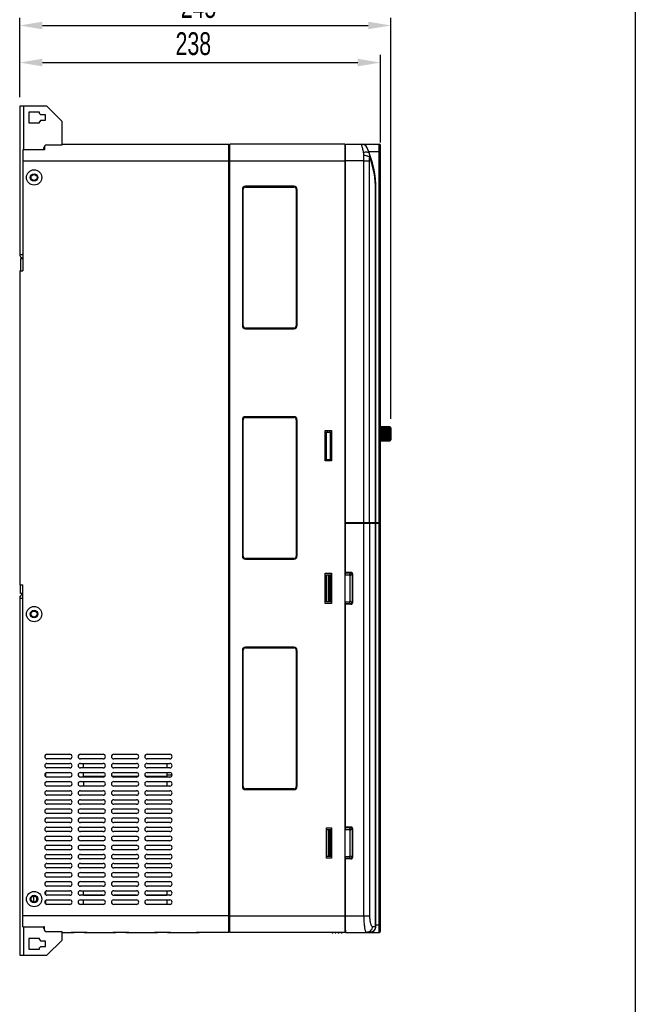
# Model space of a CAD drawing. Header units: millimetres. Extents: x 802 to 9345, y -804 to 1180.
# Tile 167 of 189: x 7103 to 7509, y -392 to 258. Entities that reach past the tile are written whole.
import ezdxf

# ---------------------------------------------------------------- set-up
doc = ezdxf.new("R2010")
doc.units = ezdxf.units.MM
doc.header["$LTSCALE"] = 30.734
doc.header["$PDMODE"] = 3
doc.header["$PDSIZE"] = 0.3
doc.layers.get('0').update_dxf_attribs({"linetype": 'CONTINUOUS'})
doc.layers.get('Defpoints').update_dxf_attribs({"linetype": 'CONTINUOUS'})
doc.layers.add('dimension', color=3, linetype='CONTINUOUS')
doc.styles.get("Standard").update_dxf_attribs({"font": 'txt', "width": 0.7})
doc.dimstyles.get("Standard").update_dxf_attribs({"dimtxt": 10, "dimasz": 10, "dimexe": 10, "dimexo": 3, "dimgap": 3, "dimtad": 1, "dimdec": 1, "dimdsep": 46, "dimtxsty": 'Standard', "dimcen": 10, "dimclrd": 2, "dimclre": 2, "dimclrt": 2, "dimadec": 0, "dimazin": 0, "dimtp": 0.01, "dimtm": 0.01, "dimtfac": 1, "dimtofl": 0, "dimtmove": 0, "dimatfit": 3, "dimfxl": 1, "dimtolj": 1, "dimarcsym": 0})

# ---------------------------------------------------------------- blocks, each defined once
blk = doc.blocks.new('*D6424')
at = {"layer": 'Defpoints', "color": 0, "transparency": 16777216}
for p in [(7341.37, 229.37), (7103.37, 201.55), (7341.37, 171.55)]:
    blk.add_point(p, dxfattribs=at)
at = {"layer": 'dimension', "lineweight": -2, "transparency": 16777216}
for p, q in [((7103.37, 206.55), (7103.37, 234.37)), ((7341.37, 176.55), (7341.37, 234.37)), ((7118.37, 229.37), (7326.37, 229.37))]:
    blk.add_line(p, q, dxfattribs=at)
at = {"layer": 'dimension', "transparency": 16777216}
for points in [[(7118.37, 231.87), (7118.37, 226.87), (7103.37, 229.37)], [(7326.37, 231.87), (7326.37, 226.87), (7341.37, 229.37)]]:
    blk.add_solid(points, dxfattribs=at)
at = {"layer": 'dimension', "transparency": 16777216, "insert": (7217.9, 249.37), "char_height": 15, "attachment_point": 2}
blk.add_mtext('\\A1;238', dxfattribs=at)
blk = doc.blocks.new('*D6525')
at = {"layer": 'Defpoints', "color": 0, "transparency": 16777216}
for p in [(7348.22, 253.83), (7103.37, 201.55), (7348.22, -10.62)]:
    blk.add_point(p, dxfattribs=at)
at = {"layer": 'dimension', "lineweight": -2, "transparency": 16777216}
for p, q in [((7103.37, 206.55), (7103.37, 258.83)), ((7118.37, 253.83), (7333.22, 253.83)), ((7348.22, -5.62), (7348.22, 258.83))]:
    blk.add_line(p, q, dxfattribs=at)
at = {"layer": 'dimension', "transparency": 16777216}
for points in [[(7118.37, 256.33), (7118.37, 251.33), (7103.37, 253.83)], [(7333.22, 256.33), (7333.22, 251.33), (7348.22, 253.83)]]:
    blk.add_solid(points, dxfattribs=at)
at = {"layer": 'dimension', "transparency": 16777216, "insert": (7221.33, 273.83), "char_height": 15, "attachment_point": 2}
blk.add_mtext('\\A1;245', dxfattribs=at)

msp = doc.modelspace()

# ---------------------------------------------------------------- linework, layer by layer
msp.add_line((7509.42, 790.19), (7509.42, -804))
at = {"linetype": 'Continuous'}
for p, q in [((7103.37, 200.55), (7103.37, 102.85)), ((7121.37, 200.55), (7103.37, 200.55)), ((7105.87, 200.55), (7105.87, 171.75)), ((7109.37, 196.55), (7109.37, 189.55)), ((7116.37, 196.55), (7109.37, 196.55)), ((7116.37, 195.8), (7116.37, 196.55)), ((7116.37, 195.8), (7117.37, 194.8)), ((7131.37, 190.55), (7121.37, 200.55)), ((7109.37, 189.55), (7116.37, 189.55)), ((7117.37, 191.3), (7116.37, 190.3)), ((7116.37, 189.55), (7116.37, 190.3)), ((7120.37, 194.8), (7117.37, 194.8)), ((7117.37, 191.3), (7120.37, 191.3)), ((7120.37, 191.3), (7120.37, 194.8)), ((7131.37, 175.05), (7131.37, 190.55)), ((7131.37, 175.55), (7241.37, 175.55)), ((7241.37, -344.45), (7241.37, 175.55)), ((7241.87, -344.45), (7241.87, 175.55)), ((7317.87, 175.55), (7241.87, 175.55)), ((7317.87, 175.55), (7317.87, -344.45)), ((7318.37, -108.45), (7318.37, 175.55)), ((7318.37, 175.55), (7340.37, 175.55)), ((7340.37, -344.45), (7340.37, 175.55)), ((7105.37, 171.75), (7105.37, 92.05)), ((7119.37, 171.8), (7119.37, 173.05)), ((7119.67, 171.8), (7119.37, 171.8)), ((7119.67, 174.07), (7119.67, 171.8)), ((7121.37, 175.05), (7131.37, 175.05)), ((7241.87, 174.25), (7241.47, 174.23)), ((7241.47, 174.23), (7241.47, 148.55)), ((7317.87, 173.99), (7318.37, 174)), ((7341.37, 170.55), (7333.59, 170.55)), ((7341.37, -73.95), (7341.37, 174.55)), ((7105.37, 164.55), (7241.37, 164.55)), ((7241.47, 164.55), (7318.37, 164.55)), ((7330.28, 164.55), (7318.37, 164.55)), ((7330.28, -333.45), (7330.28, 164.55)), ((7330.28, 164.55), (7334.15, 164.55)), ((7334.15, -73.95), (7334.15, 164.55)), ((7250.27, 145.75), (7250.27, 55.75)), ((7250.47, 55.75), (7250.47, 145.75)), ((7250.47, 145.75), (7250.77, 145.75)), ((7250.77, 55.75), (7250.77, 145.75)), ((7251.77, 147.55), (7251.77, 147.47)), ((7251.77, 147.55), (7284.77, 147.55)), ((7284.27, 147.75), (7252.27, 147.75)), ((7252.27, 147.55), (7252.27, 147.25)), ((7252.27, 147.25), (7284.27, 147.25)), ((7284.27, 147.55), (7284.27, 147.25)), ((7284.77, 147.47), (7284.77, 147.55)), ((7285.77, 145.75), (7285.77, 55.75)), ((7286.07, 145.75), (7285.77, 145.75)), ((7286.07, 145.75), (7286.07, 55.75)), ((7286.27, 55.75), (7286.27, 145.75)), ((7338.14, -73.95), (7338.14, 145.55)), ((7338.14, 145.55), (7338.37, 145.55)), ((7338.37, -73.95), (7338.37, 145.55)), ((7103.37, 102.85), (7104.91, 102.85)), ((7103.87, 99.85), (7103.87, 92.05)), ((7105.37, 99.85), (7103.87, 99.85)), ((7105.37, 102.85), (7104.91, 102.85)), ((7103.37, 92.05), (7103.37, -115.25)), ((7103.37, 92.05), (7105.37, 92.05)), ((7250.47, 55.75), (7250.77, 55.75)), ((7252.27, 53.95), (7252.27, 54.25)), ((7284.27, 54.25), (7252.27, 54.25)), ((7284.27, 53.95), (7252.27, 53.95)), ((7252.27, 53.75), (7284.27, 53.75)), ((7284.27, 53.95), (7284.27, 54.25)), ((7286.07, 55.75), (7285.77, 55.75)), ((7250.27, -6.25), (7250.27, -96.25)), ((7250.47, -96.25), (7250.47, -6.25)), ((7250.47, -6.25), (7250.77, -6.25)), ((7250.77, -96.25), (7250.77, -6.25)), ((7251.77, -4.45), (7251.77, -4.53)), ((7251.77, -4.45), (7284.77, -4.45)), ((7284.27, -4.25), (7252.27, -4.25)), ((7252.27, -4.45), (7252.27, -4.75)), ((7252.27, -4.75), (7284.27, -4.75)), ((7284.27, -4.45), (7284.27, -4.75)), ((7284.77, -4.53), (7284.77, -4.45)), ((7285.77, -6.25), (7285.77, -96.25)), ((7286.07, -6.25), (7285.77, -6.25)), ((7286.07, -6.25), (7286.07, -96.25)), ((7286.27, -96.25), (7286.27, -6.25)), ((7347.42, -10.89), (7341.37, -10.84)), ((7341.37, -10.86), (7347.42, -10.91)), ((7347.42, -10.96), (7341.37, -10.9)), ((7341.37, -11.01), (7347.42, -11.06)), ((7347.42, -11.17), (7341.37, -11.11)), ((7341.37, -11.29), (7347.42, -11.34)), ((7347.42, -11.51), (7341.37, -11.46)), ((7341.37, -11.71), (7347.42, -11.75)), ((7347.42, -11.97), (7341.37, -11.93)), ((7347.72, -12.26), (7341.37, -12.21)), ((7341.37, -12.25), (7347.42, -12.28)), ((7347.42, -12.54), (7341.37, -12.51)), ((7347.72, -12.8), (7341.37, -12.75)), ((7341.37, -12.88), (7347.42, -12.91)), ((7347.42, -10.96), (7347.42, -10.91)), ((7347.42, -11.17), (7347.42, -11.06)), ((7347.42, -11.51), (7347.42, -11.34)), ((7347.42, -11.97), (7347.42, -11.75)), ((7347.42, -12.54), (7347.42, -12.28)), ((7347.42, -13.21), (7347.42, -12.91)), ((7347.72, -11.83), (7347.64, -11.83)), ((7347.72, -11.51), (7347.7, -11.51)), ((7347.72, -11.19), (7347.72, -11.18)), ((7347.72, -11.24), (7347.72, -11.19)), ((7347.72, -19.81), (7347.72, -11.26)), ((7347.72, -11.32), (7347.92, -11.32)), ((7347.92, -11.32), (7347.92, -19.82)), ((7348.22, -11.62), (7348.22, -19.52)), ((7304.77, -33.45), (7304.77, -13.45)), ((7304.77, -13.45), (7309.07, -13.45)), ((7304.87, -14.45), (7309.07, -14.45)), ((7304.87, -32.45), (7304.87, -14.45)), ((7305.63, -32.45), (7305.63, -14.45)), ((7306.2, -13.45), (7306.2, -14.45)), ((7307.8, -13.45), (7307.8, -14.45)), ((7308.06, -14.45), (7308.06, -32.45)), ((7308.87, -14.45), (7308.87, -32.45)), ((7309.07, -13.45), (7309.07, -33.45)), ((7347.42, -13.21), (7341.37, -13.18)), ((7347.72, -13.41), (7341.37, -13.38)), ((7341.37, -13.6), (7347.42, -13.62)), ((7347.42, -13.95), (7341.37, -13.93)), ((7347.72, -14.1), (7341.37, -14.07)), ((7341.37, -14.38), (7347.42, -14.39)), ((7347.42, -14.74), (7341.37, -14.72)), ((7347.72, -14.83), (7341.37, -14.81)), ((7341.37, -15.19), (7347.42, -15.19)), ((7347.42, -15.55), (7341.37, -15.54)), ((7347.72, -15.58), (7341.37, -15.57)), ((7347.72, -15.95), (7341.37, -15.95)), ((7341.37, -16.01), (7347.42, -16.01)), ((7347.42, -16.36), (7341.37, -16.37)), ((7347.72, -16.69), (7341.37, -16.71)), ((7341.37, -16.83), (7347.42, -16.81)), ((7347.42, -17.15), (7341.37, -17.16)), ((7347.72, -17.4), (7341.37, -17.43)), ((7341.37, -17.6), (7347.42, -17.58)), ((7347.42, -17.89), (7341.37, -17.92)), ((7347.72, -18.05), (7341.37, -18.09)), ((7341.37, -18.31), (7347.42, -18.28)), ((7347.42, -18.56), (7341.37, -18.59)), ((7347.72, -18.63), (7341.37, -18.67)), ((7341.37, -18.94), (7347.42, -18.9)), ((7347.42, -19.15), (7341.37, -19.18)), ((7341.37, -19.47), (7347.42, -19.42)), ((7347.42, -13.95), (7347.42, -13.62)), ((7347.42, -14.74), (7347.42, -14.39)), ((7347.42, -15.19), (7347.72, -15.19)), ((7347.42, -15.55), (7347.42, -15.19)), ((7347.42, -16.36), (7347.42, -16.01)), ((7347.42, -17.15), (7347.42, -16.81)), ((7347.42, -17.89), (7347.42, -17.58)), ((7347.42, -18.56), (7347.42, -18.28)), ((7347.42, -19.15), (7347.42, -18.9)), ((7347.42, -19.62), (7347.42, -19.42)), ((7347.72, -19.12), (7347.56, -19.12)), ((7347.42, -19.62), (7341.37, -19.66)), ((7341.37, -19.88), (7347.42, -19.83)), ((7347.42, -19.97), (7341.37, -20.01)), ((7341.37, -20.15), (7347.42, -20.1)), ((7347.42, -20.18), (7341.37, -20.23)), ((7341.37, -20.29), (7347.42, -20.24)), ((7347.42, -20.26), (7341.37, -20.31)), ((7347.42, -19.97), (7347.42, -19.83)), ((7347.42, -20.18), (7347.42, -20.1)), ((7347.42, -20.26), (7347.42, -20.24)), ((7347.72, -19.5), (7347.67, -19.5)), ((7347.72, -19.76), (7347.71, -19.76)), ((7347.72, -19.82), (7347.92, -19.82)), ((7347.72, -19.94), (7347.72, -19.82)), ((7304.87, -32.45), (7309.07, -32.45)), ((7306.2, -32.45), (7306.2, -33.45)), ((7307.8, -32.45), (7307.8, -33.45)), ((7309.07, -33.45), (7304.77, -33.45)), ((7317.87, -74.45), (7341.37, -74.45)), ((7318.37, -73.95), (7341.37, -73.95)), ((7333.67, -74.45), (7333.67, -73.95)), ((7334.15, -74.45), (7334.15, -333.45)), ((7337.65, -74.45), (7337.65, -73.95)), ((7337.87, -74.45), (7337.87, -73.95)), ((7338.14, -340.45), (7338.14, -74.45)), ((7338.37, -340.45), (7338.37, -74.45)), ((7340.87, -74.45), (7340.87, -73.95)), ((7341.37, -343.45), (7341.37, -74.45)), ((7250.47, -96.25), (7250.77, -96.25)), ((7286.07, -96.25), (7285.77, -96.25)), ((7284.27, -97.75), (7252.27, -97.75)), ((7252.27, -98.05), (7252.27, -97.75)), ((7284.27, -98.05), (7252.27, -98.05)), ((7252.27, -98.25), (7284.27, -98.25)), ((7284.27, -98.05), (7284.27, -97.75)), ((7304.77, -107.45), (7309.07, -107.45)), ((7304.77, -127.45), (7304.77, -107.45)), ((7305.82, -109.45), (7304.77, -109.45)), ((7305.82, -108.45), (7309.07, -108.45)), ((7305.82, -126.45), (7305.82, -108.45)), ((7306, -126.45), (7306, -108.45)), ((7307, -108.45), (7307, -126.45)), ((7308, -108.45), (7308, -126.45)), ((7308.87, -108.45), (7308.87, -126.45)), ((7309.07, -107.45), (7309.07, -127.45)), ((7318.37, -106.9), (7321.86, -106.9)), ((7318.37, -107.25), (7321.86, -107.25)), ((7318.37, -108.45), (7321.37, -108.45)), ((7321.86, -107.25), (7320.66, -108.45)), ((7322.57, -107.96), (7321.37, -109.16)), ((7321.37, -126.45), (7321.37, -108.45)), ((7321.86, -107.25), (7321.86, -106.9)), ((7322.92, -107.96), (7322.57, -107.96)), ((7322.57, -107.96), (7322.57, -126.95)), ((7322.92, -107.96), (7322.92, -126.95)), ((7103.37, -115.25), (7105.37, -115.25)), ((7103.87, -120.95), (7103.87, -115.25)), ((7105.37, -340.66), (7105.37, -115.25)), ((7105.37, -120.95), (7103.87, -120.95)), ((7103.37, -123.95), (7103.37, -359.45)), ((7103.37, -123.95), (7104.91, -123.95)), ((7105.37, -123.95), (7104.91, -123.95)), ((7309.07, -127.45), (7304.77, -127.45)), ((7309.07, -126.45), (7305.82, -126.45)), ((7318.37, -126.45), (7321.37, -126.45)), ((7318.37, -276.45), (7318.37, -126.45)), ((7321.86, -127.66), (7318.37, -127.66)), ((7321.86, -128.01), (7318.37, -128.01)), ((7321.86, -127.66), (7320.66, -126.45)), ((7322.57, -126.95), (7321.37, -125.75)), ((7321.86, -128.01), (7321.86, -127.66)), ((7322.57, -126.95), (7322.92, -126.95)), ((7250.27, -158.25), (7250.27, -248.25)), ((7250.47, -158.25), (7250.77, -158.25)), ((7250.47, -248.25), (7250.47, -158.25)), ((7250.77, -248.25), (7250.77, -158.25)), ((7251.77, -156.45), (7284.77, -156.45)), ((7251.77, -156.45), (7251.77, -156.53)), ((7284.27, -156.25), (7252.27, -156.25)), ((7252.27, -156.45), (7252.27, -156.75)), ((7252.27, -156.75), (7284.27, -156.75)), ((7284.27, -156.45), (7284.27, -156.75)), ((7284.77, -156.53), (7284.77, -156.45)), ((7286.07, -158.25), (7285.77, -158.25)), ((7285.77, -158.25), (7285.77, -248.25)), ((7286.07, -158.25), (7286.07, -248.25)), ((7286.27, -248.25), (7286.27, -158.25)), ((7121.37, -226.95), (7136.37, -226.95)), ((7143.37, -226.95), (7158.37, -226.95)), ((7165.37, -226.95), (7180.37, -226.95)), ((7187.37, -226.95), (7202.37, -226.95)), ((7136.37, -229.95), (7121.37, -229.95)), ((7121.37, -232.95), (7136.37, -232.95)), ((7158.37, -229.95), (7143.37, -229.95)), ((7143.37, -232.95), (7158.37, -232.95)), ((7145.37, -235.95), (7145.37, -232.95)), ((7180.37, -229.95), (7165.37, -229.95)), ((7165.37, -232.95), (7180.37, -232.95)), ((7202.37, -229.95), (7187.37, -229.95)), ((7187.37, -232.95), (7202.37, -232.95)), ((7200.37, -232.95), (7200.37, -235.95)), ((7120.37, -239.38), (7120.37, -241.53)), ((7136.37, -235.95), (7121.37, -235.95)), ((7121.37, -238.95), (7136.37, -238.95)), ((7158.37, -235.95), (7143.37, -235.95)), ((7143.37, -238.95), (7158.37, -238.95)), ((7145.37, -241.95), (7145.37, -238.95)), ((7180.37, -235.95), (7165.37, -235.95)), ((7165.37, -238.95), (7180.37, -238.95)), ((7202.37, -235.95), (7187.37, -235.95)), ((7187.37, -238.95), (7202.37, -238.95)), ((7200.37, -238.95), (7200.37, -241.95)), ((7120.08, -245.75), (7120.37, -245.75)), ((7120.37, -245.38), (7120.37, -245.75)), ((7136.37, -241.95), (7121.37, -241.95)), ((7121.37, -244.95), (7136.37, -244.95)), ((7158.37, -241.95), (7143.37, -241.95)), ((7143.37, -244.95), (7158.37, -244.95)), ((7159.26, -241.62), (7145.37, -241.62)), ((7145.37, -244.95), (7145.37, -247.95)), ((7181.26, -241.62), (7164.48, -241.62)), ((7180.37, -241.95), (7165.37, -241.95)), ((7165.37, -244.95), (7180.37, -244.95)), ((7200.37, -241.62), (7186.48, -241.62)), ((7202.37, -241.95), (7187.37, -241.95)), ((7187.37, -244.95), (7202.37, -244.95)), ((7203.83, -240.75), (7200.37, -240.75)), ((7200.37, -244.95), (7200.37, -247.95)), ((7136.37, -247.95), (7121.37, -247.95)), ((7121.37, -250.95), (7136.37, -250.95)), ((7158.37, -247.95), (7143.37, -247.95)), ((7143.37, -250.95), (7158.37, -250.95)), ((7180.37, -247.95), (7165.37, -247.95)), ((7165.37, -250.95), (7180.37, -250.95)), ((7202.37, -247.95), (7187.37, -247.95)), ((7187.37, -250.95), (7202.37, -250.95)), ((7250.47, -248.25), (7250.77, -248.25)), ((7284.27, -249.75), (7252.27, -249.75)), ((7252.27, -250.05), (7252.27, -249.75)), ((7284.27, -250.05), (7252.27, -250.05)), ((7252.27, -250.25), (7284.27, -250.25)), ((7284.27, -250.05), (7284.27, -249.75)), ((7286.07, -248.25), (7285.77, -248.25)), ((7136.37, -253.95), (7121.37, -253.95)), ((7121.37, -256.95), (7136.37, -256.95)), ((7158.37, -253.95), (7143.37, -253.95)), ((7143.37, -256.95), (7158.37, -256.95)), ((7180.37, -253.95), (7165.37, -253.95)), ((7165.37, -256.95), (7180.37, -256.95)), ((7202.37, -253.95), (7187.37, -253.95)), ((7187.37, -256.95), (7202.37, -256.95)), ((7136.37, -259.95), (7121.37, -259.95)), ((7121.37, -262.95), (7136.37, -262.95)), ((7136.37, -265.95), (7121.37, -265.95)), ((7158.37, -259.95), (7143.37, -259.95)), ((7143.37, -262.95), (7158.37, -262.95)), ((7158.37, -265.95), (7143.37, -265.95)), ((7180.37, -259.95), (7165.37, -259.95)), ((7165.37, -262.95), (7180.37, -262.95)), ((7180.37, -265.95), (7165.37, -265.95)), ((7202.37, -259.95), (7187.37, -259.95)), ((7187.37, -262.95), (7202.37, -262.95)), ((7202.37, -265.95), (7187.37, -265.95)), ((7121.37, -268.95), (7136.37, -268.95)), ((7136.37, -271.95), (7121.37, -271.95)), ((7143.37, -268.95), (7158.37, -268.95)), ((7158.37, -271.95), (7143.37, -271.95)), ((7165.37, -268.95), (7180.37, -268.95)), ((7180.37, -271.95), (7165.37, -271.95)), ((7187.37, -268.95), (7202.37, -268.95)), ((7202.37, -271.95), (7187.37, -271.95)), ((7121.37, -274.95), (7136.37, -274.95)), ((7136.37, -277.95), (7121.37, -277.95)), ((7143.37, -274.95), (7158.37, -274.95)), ((7158.37, -277.95), (7143.37, -277.95)), ((7165.37, -274.95), (7180.37, -274.95)), ((7180.37, -277.95), (7165.37, -277.95)), ((7187.37, -274.95), (7202.37, -274.95)), ((7202.37, -277.95), (7187.37, -277.95)), ((7305.67, -275.45), (7309.07, -275.45)), ((7305.67, -295.45), (7305.67, -275.45)), ((7305.82, -276.45), (7309.07, -276.45)), ((7305.82, -294.45), (7305.82, -276.45)), ((7306, -294.45), (7306, -276.45)), ((7307, -276.45), (7307, -294.45)), ((7308, -276.45), (7308, -294.45)), ((7308.87, -276.45), (7308.87, -294.45)), ((7309.07, -275.45), (7309.07, -295.45)), ((7318.37, -274.9), (7321.86, -274.9)), ((7318.37, -275.25), (7321.86, -275.25)), ((7318.37, -276.45), (7321.37, -276.45)), ((7321.86, -275.25), (7320.66, -276.45)), ((7322.57, -275.96), (7321.37, -277.16)), ((7321.37, -294.45), (7321.37, -276.45)), ((7321.86, -275.25), (7321.86, -274.9)), ((7322.92, -275.96), (7322.57, -275.96)), ((7322.57, -275.96), (7322.57, -294.95)), ((7322.92, -275.96), (7322.92, -294.95)), ((7121.37, -280.95), (7136.37, -280.95)), ((7136.37, -283.95), (7121.37, -283.95)), ((7143.37, -280.95), (7158.37, -280.95)), ((7158.37, -283.95), (7143.37, -283.95)), ((7165.37, -280.95), (7180.37, -280.95)), ((7180.37, -283.95), (7165.37, -283.95)), ((7187.37, -280.95), (7202.37, -280.95)), ((7202.37, -283.95), (7187.37, -283.95)), ((7121.37, -286.95), (7136.37, -286.95)), ((7136.37, -289.95), (7121.37, -289.95)), ((7143.37, -286.95), (7158.37, -286.95)), ((7158.37, -289.95), (7143.37, -289.95)), ((7165.37, -286.95), (7180.37, -286.95)), ((7180.37, -289.95), (7165.37, -289.95)), ((7187.37, -286.95), (7202.37, -286.95)), ((7202.37, -289.95), (7187.37, -289.95)), ((7121.37, -292.95), (7136.37, -292.95)), ((7136.37, -295.95), (7121.37, -295.95)), ((7143.37, -292.95), (7158.37, -292.95)), ((7158.37, -295.95), (7143.37, -295.95)), ((7165.37, -292.95), (7180.37, -292.95)), ((7180.37, -295.95), (7165.37, -295.95)), ((7187.37, -292.95), (7202.37, -292.95)), ((7202.37, -295.95), (7187.37, -295.95)), ((7309.07, -295.45), (7305.67, -295.45)), ((7309.07, -294.45), (7305.82, -294.45)), ((7318.37, -294.45), (7321.37, -294.45)), ((7318.37, -344.45), (7318.37, -294.45)), ((7321.86, -295.66), (7318.37, -295.66)), ((7321.86, -296.01), (7318.37, -296.01)), ((7321.86, -295.66), (7320.66, -294.45)), ((7322.57, -294.95), (7321.37, -293.75)), ((7321.86, -296.01), (7321.86, -295.66)), ((7322.57, -294.95), (7322.92, -294.95)), ((7121.37, -298.95), (7136.37, -298.95)), ((7136.37, -301.95), (7121.37, -301.95)), ((7121.37, -304.95), (7136.37, -304.95)), ((7143.37, -298.95), (7158.37, -298.95)), ((7158.37, -301.95), (7143.37, -301.95)), ((7143.37, -304.95), (7158.37, -304.95)), ((7165.37, -298.95), (7180.37, -298.95)), ((7180.37, -301.95), (7165.37, -301.95)), ((7165.37, -304.95), (7180.37, -304.95)), ((7187.37, -298.95), (7202.37, -298.95)), ((7202.37, -301.95), (7187.37, -301.95)), ((7187.37, -304.95), (7202.37, -304.95)), ((7136.37, -307.95), (7121.37, -307.95)), ((7121.37, -310.95), (7136.37, -310.95)), ((7158.37, -307.95), (7143.37, -307.95)), ((7143.37, -310.95), (7158.37, -310.95)), ((7180.37, -307.95), (7165.37, -307.95)), ((7165.37, -310.95), (7180.37, -310.95)), ((7202.37, -307.95), (7187.37, -307.95)), ((7187.37, -310.95), (7202.37, -310.95)), ((7120.37, -317.38), (7120.37, -319.53)), ((7136.37, -313.95), (7121.37, -313.95)), ((7121.37, -316.95), (7136.37, -316.95)), ((7158.37, -313.95), (7143.37, -313.95)), ((7143.37, -316.95), (7158.37, -316.95)), ((7145.37, -319.89), (7145.37, -317.02)), ((7180.37, -313.95), (7165.37, -313.95)), ((7165.37, -316.95), (7180.37, -316.95)), ((7202.37, -313.95), (7187.37, -313.95)), ((7187.37, -316.95), (7202.37, -316.95)), ((7200.37, -317.02), (7200.37, -319.89)), ((7241.47, -317.45), (7241.47, -343.14)), ((7112.37, -320.52), (7112.37, -324.39)), ((7114.37, -321.14), (7114.37, -323.77)), ((7120.37, -323.38), (7120.37, -325.53)), ((7136.37, -319.95), (7121.37, -319.95)), ((7121.37, -322.95), (7136.37, -322.95)), ((7158.37, -319.95), (7143.37, -319.95)), ((7143.37, -322.95), (7158.37, -322.95)), ((7145.37, -319.89), (7158.64, -319.89)), ((7145.37, -325.95), (7145.37, -322.95)), ((7165.09, -319.89), (7180.64, -319.89)), ((7180.37, -319.95), (7165.37, -319.95)), ((7165.37, -322.95), (7180.37, -322.95)), ((7187.09, -319.89), (7200.37, -319.89)), ((7202.37, -319.95), (7187.37, -319.95)), ((7187.37, -322.95), (7202.37, -322.95)), ((7200.37, -322.95), (7200.37, -325.95)), ((7136.37, -325.95), (7121.37, -325.95)), ((7158.37, -325.95), (7143.37, -325.95)), ((7180.37, -325.95), (7165.37, -325.95)), ((7202.37, -325.95), (7187.37, -325.95)), ((7241.37, -333.45), (7105.37, -333.45)), ((7241.47, -333.45), (7334.15, -333.45)), ((7105.87, -340.66), (7105.87, -359.45)), ((7119.67, -340.7), (7119.37, -340.7)), ((7119.37, -341.95), (7119.37, -340.7)), ((7119.67, -342.98), (7119.67, -340.7)), ((7131.37, -343.95), (7121.37, -343.95)), ((7131.37, -349.45), (7131.37, -343.95)), ((7241.87, -343.15), (7241.47, -343.14)), ((7317.87, -343), (7318.37, -343.01)), ((7318.16, -343), (7318.16, -344.27)), ((7335.99, -340.45), (7338.37, -340.45)), ((7338.37, -339.45), (7341.37, -339.45)), ((7116.37, -348.45), (7109.37, -348.45)), ((7109.37, -348.45), (7109.37, -355.45)), ((7116.37, -349.2), (7116.37, -348.45)), ((7116.37, -349.2), (7117.37, -350.2)), ((7120.37, -350.2), (7117.37, -350.2)), ((7120.37, -353.7), (7120.37, -350.2)), ((7121.37, -359.45), (7131.37, -349.45)), ((7131.37, -344.44), (7137.37, -344.44)), ((7131.37, -344.44), (7137.37, -344.44)), ((7137.37, -344.44), (7137.37, -344.44)), ((7147.87, -344.45), (7137.37, -344.45)), ((7147.87, -344.44), (7164.87, -344.44)), ((7147.87, -344.44), (7164.87, -344.44)), ((7147.87, -344.44), (7147.87, -344.44)), ((7164.87, -344.44), (7164.87, -344.44)), ((7175.37, -344.45), (7164.87, -344.45)), ((7175.37, -344.44), (7192.37, -344.44)), ((7175.37, -344.44), (7192.37, -344.44)), ((7175.37, -344.44), (7175.37, -344.44)), ((7192.37, -344.44), (7192.37, -344.44)), ((7202.87, -344.45), (7192.37, -344.45)), ((7202.87, -344.44), (7219.87, -344.44)), ((7202.87, -344.44), (7219.87, -344.44)), ((7202.87, -344.44), (7202.87, -344.44)), ((7219.87, -344.44), (7219.87, -344.44)), ((7241.37, -344.45), (7219.87, -344.45)), ((7317.87, -344.45), (7241.87, -344.45)), ((7318.37, -344.27), (7317.87, -344.27)), ((7318.37, -344.45), (7340.37, -344.45)), ((7109.37, -355.45), (7116.37, -355.45)), ((7117.37, -353.7), (7116.37, -354.7)), ((7116.37, -355.45), (7116.37, -354.7)), ((7117.37, -353.7), (7120.37, -353.7)), ((7103.37, -359.45), (7121.37, -359.45))]:
    msp.add_line(p, q, dxfattribs=at)
for centre, radius in [((7112.87, 153.55), 5.05), ((7112.87, 153.55), 2.5), ((7112.87, 153.55), 2.3), ((7112.87, 153.55), 2.25), ((7112.87, 153.55), 2), ((7112.87, -134.45), 5.05), ((7112.87, -134.45), 2.5), ((7112.87, -134.45), 2.3), ((7112.87, -134.45), 2.25), ((7112.87, -134.45), 2), ((7112.87, -322.45), 5.05), ((7112.87, -322.45), 2.5), ((7112.87, -322.45), 2.3), ((7112.87, -322.45), 2.25), ((7112.87, -322.45), 2)]:
    msp.add_circle(centre, radius, dxfattribs=at)
for centre, radius, start, end in [((7328.83, 171.55), 4, 24.05509, 90), ((7340.37, 174.55), 1, 0, 90), ((7121.37, 173.05), 2, 90, 180), ((7194.9, 137.58), 139.2, 13.52972, 14.62286), ((7270.58, 145.55), 67.79, 359.99988, 24.05509), ((7277.35, 145.55), 60.78, 359.9999, 20.57386), ((7252.27, 145.75), 2, 90, 180), ((7252.27, 145.75), 1.8, 90, 180), ((7252.27, 145.75), 1.5, 90, 180), ((7284.27, 145.75), 2, 0, 90), ((7284.27, 145.75), 1.8, 0, 90), ((7284.27, 145.75), 1.5, 0, 90), ((7105.87, 102.85), 2.5, 180, 258.25947), ((7252.27, 55.75), 2, 180, 270), ((7252.27, 55.75), 1.8, 180, 270), ((7252.27, 55.75), 1.5, 180, 270), ((7284.27, 55.75), 2, 270, 0), ((7284.27, 55.75), 1.8, 270, 0), ((7284.27, 55.75), 1.5, 270, 0), ((7252.27, -6.25), 2, 90, 180), ((7252.27, -6.25), 1.8, 90, 180), ((7252.27, -6.25), 1.5, 90, 180), ((7284.27, -6.25), 2, 0, 90), ((7284.27, -6.25), 1.8, 0, 90), ((7284.27, -6.25), 1.5, 0, 90), ((7347.42, -11.19), 0.298, 89.08766, 89.49185), ((7347.42, -11.26), 0.299, 9.56311, 11.26734), ((7347.42, -11.26), 0.301, 0.0049, 9.56018), ((7347.45, -11.34), 0.267, 0.00003, 6.29334), ((7347.92, -11.62), 0.3, 359.99167, 89.99167), ((7347.47, -19.69), 0.25, 347.63299, 359.9591), ((7347.47, -19.69), 0.251, 346.17666, 347.62911), ((7347.42, -19.81), 0.294, 348.61721, 359.97424), ((7347.42, -19.94), 0.302, 356.81101, 359.98943), ((7347.92, -19.52), 0.3, 269.99167, 359.99167), ((7252.27, -96.25), 2, 180, 270), ((7252.27, -96.25), 1.8, 180, 270), ((7252.27, -96.25), 1.5, 180, 270), ((7284.27, -96.25), 2, 270, 0), ((7284.27, -96.25), 1.8, 270, 0), ((7284.27, -96.25), 1.5, 270, 0), ((7105.87, -123.95), 2.5, 101.74053, 180), ((7252.27, -158.25), 2, 90, 180), ((7252.27, -158.25), 1.8, 90, 180), ((7252.27, -158.25), 1.5, 90, 180), ((7284.27, -158.25), 2, 0, 90), ((7284.27, -158.25), 1.8, 0, 90), ((7284.27, -158.25), 1.5, 0, 90), ((7121.37, -228.45), 1.5, 90, 270), ((7136.37, -228.45), 1.5, 270, 90), ((7143.37, -228.45), 1.5, 90, 270), ((7158.37, -228.45), 1.5, 270, 90), ((7165.37, -228.45), 1.5, 90, 270), ((7180.37, -228.45), 1.5, 270, 90), ((7187.37, -228.45), 1.5, 90, 270), ((7202.37, -228.45), 1.5, 270, 90), ((7121.37, -234.45), 1.5, 90, 270), ((7136.37, -234.45), 1.5, 270, 90), ((7143.37, -234.45), 1.5, 90, 270), ((7158.37, -234.45), 1.5, 270, 90), ((7165.37, -234.45), 1.5, 90, 270), ((7180.37, -234.45), 1.5, 270, 90), ((7187.37, -234.45), 1.5, 90, 270), ((7202.37, -234.45), 1.5, 270, 90), ((7121.37, -240.45), 1.5, 90, 270), ((7136.37, -240.45), 1.5, 270, 90), ((7143.37, -240.45), 1.5, 90, 270), ((7158.37, -240.45), 1.5, 270, 90), ((7165.37, -240.45), 1.5, 90, 270), ((7180.37, -240.45), 1.5, 270, 90), ((7187.37, -240.45), 1.5, 90, 270), ((7202.37, -240.45), 1.5, 270, 90), ((7121.37, -246.45), 1.5, 90, 270), ((7136.37, -246.45), 1.5, 270, 90), ((7143.37, -246.45), 1.5, 90, 270), ((7158.37, -246.45), 1.5, 270, 90), ((7165.37, -246.45), 1.5, 90, 270), ((7180.37, -246.45), 1.5, 270, 90), ((7187.37, -246.45), 1.5, 90, 270), ((7202.37, -246.45), 1.5, 270, 90), ((7121.37, -252.45), 1.5, 90, 270), ((7136.37, -252.45), 1.5, 270, 90), ((7143.37, -252.45), 1.5, 90, 270), ((7158.37, -252.45), 1.5, 270, 90), ((7165.37, -252.45), 1.5, 90, 270), ((7180.37, -252.45), 1.5, 270, 90), ((7187.37, -252.45), 1.5, 90, 270), ((7202.37, -252.45), 1.5, 270, 90), ((7252.27, -248.25), 2, 180, 270), ((7252.27, -248.25), 1.8, 180, 270), ((7252.27, -248.25), 1.5, 180, 270), ((7284.27, -248.25), 2, 270, 0), ((7284.27, -248.25), 1.8, 270, 0), ((7284.27, -248.25), 1.5, 270, 0), ((7121.37, -258.45), 1.5, 90, 270), ((7136.37, -258.45), 1.5, 270, 90), ((7143.37, -258.45), 1.5, 90, 270), ((7158.37, -258.45), 1.5, 270, 90), ((7165.37, -258.45), 1.5, 90, 270), ((7180.37, -258.45), 1.5, 270, 90), ((7187.37, -258.45), 1.5, 90, 270), ((7202.37, -258.45), 1.5, 270, 90), ((7121.37, -264.45), 1.5, 90, 270), ((7136.37, -264.45), 1.5, 270, 90), ((7143.37, -264.45), 1.5, 90, 270), ((7158.37, -264.45), 1.5, 270, 90), ((7165.37, -264.45), 1.5, 90, 270), ((7180.37, -264.45), 1.5, 270, 90), ((7187.37, -264.45), 1.5, 90, 270), ((7202.37, -264.45), 1.5, 270, 90), ((7121.37, -270.45), 1.5, 90, 270), ((7136.37, -270.45), 1.5, 270, 90), ((7143.37, -270.45), 1.5, 90, 270), ((7158.37, -270.45), 1.5, 270, 90), ((7165.37, -270.45), 1.5, 90, 270), ((7180.37, -270.45), 1.5, 270, 90), ((7187.37, -270.45), 1.5, 90, 270), ((7202.37, -270.45), 1.5, 270, 90), ((7121.37, -276.45), 1.5, 90, 270), ((7136.37, -276.45), 1.5, 270, 90), ((7143.37, -276.45), 1.5, 90, 270), ((7158.37, -276.45), 1.5, 270, 90), ((7165.37, -276.45), 1.5, 90, 270), ((7180.37, -276.45), 1.5, 270, 90), ((7187.37, -276.45), 1.5, 90, 270), ((7202.37, -276.45), 1.5, 270, 90), ((7121.37, -282.45), 1.5, 90, 270), ((7136.37, -282.45), 1.5, 270, 90), ((7143.37, -282.45), 1.5, 90, 270), ((7158.37, -282.45), 1.5, 270, 90), ((7165.37, -282.45), 1.5, 90, 270), ((7180.37, -282.45), 1.5, 270, 90), ((7187.37, -282.45), 1.5, 90, 270), ((7202.37, -282.45), 1.5, 270, 90), ((7121.37, -288.45), 1.5, 90, 270), ((7136.37, -288.45), 1.5, 270, 90), ((7143.37, -288.45), 1.5, 90, 270), ((7158.37, -288.45), 1.5, 270, 90), ((7165.37, -288.45), 1.5, 90, 270), ((7180.37, -288.45), 1.5, 270, 90), ((7187.37, -288.45), 1.5, 90, 270), ((7202.37, -288.45), 1.5, 270, 90), ((7121.37, -294.45), 1.5, 90, 270), ((7136.37, -294.45), 1.5, 270, 90), ((7143.37, -294.45), 1.5, 90, 270), ((7158.37, -294.45), 1.5, 270, 90), ((7165.37, -294.45), 1.5, 90, 270), ((7180.37, -294.45), 1.5, 270, 90), ((7187.37, -294.45), 1.5, 90, 270), ((7202.37, -294.45), 1.5, 270, 90), ((7121.37, -300.45), 1.5, 90, 270), ((7121.37, -306.45), 1.5, 90, 270), ((7136.37, -300.45), 1.5, 270, 90), ((7136.37, -306.45), 1.5, 270, 90), ((7143.37, -300.45), 1.5, 90, 270), ((7143.37, -306.45), 1.5, 90, 270), ((7158.37, -300.45), 1.5, 270, 90), ((7158.37, -306.45), 1.5, 270, 90), ((7165.37, -300.45), 1.5, 90, 270), ((7165.37, -306.45), 1.5, 90, 270), ((7180.37, -300.45), 1.5, 270, 90), ((7180.37, -306.45), 1.5, 270, 90), ((7187.37, -300.45), 1.5, 90, 270), ((7187.37, -306.45), 1.5, 90, 270), ((7202.37, -300.45), 1.5, 270, 90), ((7202.37, -306.45), 1.5, 270, 90), ((7121.37, -312.45), 1.5, 90, 270), ((7136.37, -312.45), 1.5, 270, 90), ((7143.37, -312.45), 1.5, 90, 270), ((7158.37, -312.45), 1.5, 270, 90), ((7165.37, -312.45), 1.5, 90, 270), ((7180.37, -312.45), 1.5, 270, 90), ((7187.37, -312.45), 1.5, 90, 270), ((7202.37, -312.45), 1.5, 270, 90), ((7121.37, -318.45), 1.5, 90, 270), ((7136.37, -318.45), 1.5, 270, 90), ((7143.37, -318.45), 1.5, 90, 270), ((7158.37, -318.45), 1.5, 270, 90), ((7165.37, -318.45), 1.5, 90, 270), ((7180.37, -318.45), 1.5, 270, 90), ((7187.37, -318.45), 1.5, 90, 270), ((7202.37, -318.45), 1.5, 270, 90), ((7121.37, -324.45), 1.5, 90, 270), ((7136.37, -324.45), 1.5, 270, 90), ((7143.37, -324.45), 1.5, 90, 270), ((7158.37, -324.45), 1.5, 270, 90), ((7165.37, -324.45), 1.5, 90, 270), ((7180.37, -324.45), 1.5, 270, 90), ((7187.37, -324.45), 1.5, 90, 270), ((7202.37, -324.45), 1.5, 270, 90), ((7121.37, -341.95), 2, 180, 270), ((7334.37, -340.45), 4, 270, 0), ((7340.37, -343.45), 1, 270, 0), ((7309.72, -344.27), 0.5, 202.21524, 337.78476), ((7311.72, -344.27), 0.5, 202.21524, 337.78476), ((7313.72, -344.27), 0.5, 202.21524, 337.78476), ((7315.72, -344.27), 0.5, 202.21524, 337.78476), ((7334.27, -340.72), 3.74, 270.00031, 271.51125)]:
    msp.add_arc(centre, radius, start, end, dxfattribs=at)
for centre, start_param, end_param in [((10279.13, 164.55), 2.421925, 2.426995), ((10279.13, -333.45), -2.426995, -2.421925)]:
    msp.add_ellipse(centre, major_axis=(4201.68, 0), ratio=0.002618, start_param=start_param, end_param=end_param, dxfattribs=at)
for points, knots in [([(7329.6, 172.72), (7329.54, 172.93), (7329.44, 173.33), (7329.29, 173.89), (7329.15, 174.38), (7329.06, 174.73), (7328.99, 174.97), (7328.95, 175.12), (7328.91, 175.25), (7328.88, 175.35), (7328.86, 175.43), (7328.85, 175.47), (7328.84, 175.5), (7328.84, 175.52), (7328.83, 175.53), (7328.83, 175.54), (7328.83, 175.55), (7328.83, 175.55)], [0, 0, 0, 0, 0.224028, 0.423084, 0.595235, 0.73873, 0.799244, 0.852043, 0.896977, 0.933922, 0.962768, 0.974127, 0.983433, 0.990677, 0.995854, 0.998963, 1, 1, 1, 1]), ([(7330.24, 170.14), (7330.67, 170.26), (7331.47, 170.42), (7332.47, 170.42), (7333.13, 170.26), (7333.52, 170.08), (7333.82, 169.84), (7333.94, 169.63), (7333.99, 169.52)], [0, 0, 0, 0, 0.323424, 0.603475, 0.722015, 0.825613, 0.916558, 1, 1, 1, 1]), ([(7330.39, 168.26), (7330.4, 168.42), (7330.42, 169.05), (7330.35, 169.69), (7330.24, 170.14)], [0, 0, 0, 0, 0.258116, 1, 1, 1, 1]), ([(7334.26, 166.91), (7334.32, 167.35), (7334.34, 168.24), (7334.14, 169.12), (7333.99, 169.52)], [0, 0, 0, 0, 0.508151, 1, 1, 1, 1]), ([(7330.28, 164.55), (7330.28, 164.86), (7330.29, 166.1), (7330.34, 167.34), (7330.39, 168.26)], [0, 0, 0, 0, 0.254694, 1, 1, 1, 1]), ([(7330.39, 168.26), (7330.83, 168.22), (7331.66, 168.1), (7332.64, 167.85), (7333.32, 167.59), (7333.72, 167.38), (7334.04, 167.16), (7334.2, 166.99), (7334.26, 166.91)], [0, 0, 0, 0, 0.313679, 0.600094, 0.72481, 0.833729, 0.925416, 1, 1, 1, 1]), ([(7334.15, 164.55), (7334.15, 164.75), (7334.16, 165.53), (7334.2, 166.32), (7334.26, 166.91)], [0, 0, 0, 0, 0.254703, 1, 1, 1, 1]), ([(7347.72, -11.18), (7347.72, -11.14), (7347.7, -11.06), (7347.63, -10.97), (7347.54, -10.91), (7347.46, -10.89), (7347.42, -10.89)], [0, 0, 0, 0, 0.249603, 0.499428, 0.749589, 1, 1, 1, 1]), ([(7347.42, -10.91), (7347.46, -10.91), (7347.54, -10.93), (7347.64, -10.99), (7347.7, -11.09), (7347.72, -11.17), (7347.72, -11.21)], [0, 0, 0, 0, 0.251754, 0.50247, 0.75174, 1, 1, 1, 1]), ([(7347.71, -11.2), (7347.71, -11.17), (7347.68, -11.1), (7347.61, -11.02), (7347.52, -10.97), (7347.46, -10.96), (7347.42, -10.96)], [0, 0, 0, 0, 0.249594, 0.499458, 0.749623, 1, 1, 1, 1]), ([(7347.42, -11.06), (7347.46, -11.06), (7347.53, -11.07), (7347.62, -11.13), (7347.69, -11.21), (7347.71, -11.28), (7347.72, -11.31)], [0, 0, 0, 0, 0.256634, 0.509567, 0.757018, 1, 1, 1, 1]), ([(7347.7, -11.35), (7347.67, -11.29), (7347.6, -11.2), (7347.48, -11.17), (7347.42, -11.17)], [0, 0, 0, 0, 0.495596, 1, 1, 1, 1]), ([(7347.42, -11.34), (7347.48, -11.34), (7347.57, -11.37), (7347.66, -11.44), (7347.69, -11.49), (7347.7, -11.51)], [0, 0, 0, 0, 0.51554, 0.762944, 1, 1, 1, 1]), ([(7347.72, -11.78), (7347.72, -11.74), (7347.7, -11.67), (7347.64, -11.58), (7347.54, -11.52), (7347.46, -11.51), (7347.42, -11.51)], [0, 0, 0, 0, 0.238647, 0.484034, 0.738754, 1, 1, 1, 1]), ([(7347.42, -11.75), (7347.46, -11.75), (7347.53, -11.76), (7347.63, -11.81), (7347.7, -11.89), (7347.72, -11.95), (7347.72, -11.98)], [0, 0, 0, 0, 0.279741, 0.542857, 0.780999, 1, 1, 1, 1]), ([(7347.72, -12.22), (7347.72, -12.19), (7347.7, -12.12), (7347.63, -12.04), (7347.54, -11.98), (7347.46, -11.97), (7347.42, -11.97)], [0, 0, 0, 0, 0.226838, 0.467758, 0.727496, 1, 1, 1, 1]), ([(7347.42, -12.28), (7347.46, -12.28), (7347.53, -12.29), (7347.63, -12.33), (7347.69, -12.38), (7347.71, -12.44), (7347.72, -12.46), (7347.72, -12.47)], [0, 0, 0, 0, 0.297001, 0.56839, 0.799603, 0.902244, 1, 1, 1, 1]), ([(7347.72, -12.76), (7347.72, -12.73), (7347.7, -12.67), (7347.63, -12.6), (7347.53, -12.56), (7347.46, -12.55), (7347.42, -12.54)], [0, 0, 0, 0, 0.209695, 0.444742, 0.7119, 1, 1, 1, 1]), ([(7347.42, -12.91), (7347.46, -12.91), (7347.53, -12.92), (7347.62, -12.94), (7347.67, -12.97), (7347.7, -13), (7347.71, -13.03), (7347.72, -13.05), (7347.72, -13.06)], [0, 0, 0, 0, 0.318765, 0.601655, 0.722002, 0.826636, 0.917504, 1, 1, 1, 1]), ([(7347.7, -11.51), (7347.7, -11.52), (7347.71, -11.55), (7347.72, -11.58), (7347.72, -11.6)], [0, 0, 0, 0, 0.25262, 1, 1, 1, 1]), ([(7347.72, -13.38), (7347.72, -13.37), (7347.71, -13.35), (7347.7, -13.32), (7347.67, -13.29), (7347.62, -13.25), (7347.53, -13.22), (7347.46, -13.21), (7347.42, -13.21)], [0, 0, 0, 0, 0.090636, 0.187675, 0.295586, 0.416298, 0.692842, 1, 1, 1, 1]), ([(7347.42, -13.62), (7347.46, -13.62), (7347.51, -13.62), (7347.58, -13.63), (7347.63, -13.65), (7347.67, -13.66), (7347.69, -13.68), (7347.71, -13.7), (7347.72, -13.71), (7347.72, -13.72)], [0, 0, 0, 0, 0.344256, 0.501643, 0.642406, 0.762799, 0.860842, 0.937624, 1, 1, 1, 1]), ([(7347.72, -14.08), (7347.72, -14.03), (7347.65, -13.99), (7347.59, -13.97), (7347.51, -13.95), (7347.46, -13.95), (7347.42, -13.95)], [0, 0, 0, 0, 0.366854, 0.507302, 0.662674, 1, 1, 1, 1]), ([(7347.42, -14.39), (7347.46, -14.39), (7347.51, -14.39), (7347.58, -14.39), (7347.63, -14.4), (7347.67, -14.41), (7347.69, -14.42), (7347.71, -14.42), (7347.72, -14.43), (7347.72, -14.44)], [0, 0, 0, 0, 0.369762, 0.537002, 0.684194, 0.806255, 0.899474, 0.962419, 1, 1, 1, 1]), ([(7347.72, -14.81), (7347.72, -14.8), (7347.7, -14.78), (7347.67, -14.77), (7347.63, -14.76), (7347.58, -14.75), (7347.51, -14.74), (7347.46, -14.74), (7347.42, -14.74)], [0, 0, 0, 0, 0.116728, 0.212331, 0.333796, 0.478263, 0.641264, 1, 1, 1, 1]), ([(7347.72, -15.58), (7347.72, -15.57), (7347.71, -15.57), (7347.69, -15.56), (7347.66, -15.56), (7347.63, -15.56), (7347.58, -15.55), (7347.51, -15.55), (7347.46, -15.55), (7347.42, -15.55)], [0, 0, 0, 0, 0.025342, 0.083611, 0.175806, 0.299112, 0.449145, 0.620363, 1, 1, 1, 1]), ([(7347.42, -16.01), (7347.46, -16.01), (7347.51, -16), (7347.58, -16), (7347.63, -15.99), (7347.67, -15.98), (7347.69, -15.98), (7347.71, -15.97), (7347.72, -15.96), (7347.72, -15.95)], [0, 0, 0, 0, 0.369772, 0.537015, 0.684209, 0.806272, 0.899489, 0.962429, 1, 1, 1, 1]), ([(7347.72, -16.34), (7347.72, -16.34), (7347.71, -16.34), (7347.69, -16.35), (7347.66, -16.35), (7347.63, -16.36), (7347.58, -16.36), (7347.51, -16.36), (7347.46, -16.36), (7347.42, -16.36)], [0, 0, 0, 0, 0.025333, 0.083599, 0.175794, 0.299101, 0.449136, 0.620357, 1, 1, 1, 1]), ([(7347.42, -16.81), (7347.46, -16.81), (7347.51, -16.81), (7347.58, -16.79), (7347.63, -16.78), (7347.67, -16.77), (7347.69, -16.75), (7347.71, -16.73), (7347.72, -16.71), (7347.72, -16.71)], [0, 0, 0, 0, 0.344267, 0.501658, 0.642424, 0.762817, 0.860857, 0.937633, 1, 1, 1, 1]), ([(7347.72, -17.07), (7347.72, -17.09), (7347.7, -17.1), (7347.67, -17.12), (7347.63, -17.13), (7347.58, -17.14), (7347.51, -17.15), (7347.46, -17.15), (7347.42, -17.15)], [0, 0, 0, 0, 0.116712, 0.212313, 0.333779, 0.478248, 0.641253, 1, 1, 1, 1]), ([(7347.42, -17.58), (7347.46, -17.58), (7347.53, -17.57), (7347.61, -17.54), (7347.67, -17.51), (7347.7, -17.48), (7347.71, -17.46), (7347.72, -17.43), (7347.72, -17.42)], [0, 0, 0, 0, 0.318775, 0.601671, 0.722017, 0.826648, 0.917511, 1, 1, 1, 1]), ([(7347.72, -17.77), (7347.72, -17.81), (7347.65, -17.85), (7347.58, -17.87), (7347.51, -17.89), (7347.46, -17.89), (7347.42, -17.89)], [0, 0, 0, 0, 0.366837, 0.507287, 0.662663, 1, 1, 1, 1]), ([(7347.42, -18.28), (7347.46, -18.28), (7347.53, -18.27), (7347.63, -18.23), (7347.69, -18.18), (7347.71, -18.13), (7347.72, -18.1), (7347.72, -18.09)], [0, 0, 0, 0, 0.29701, 0.568402, 0.799613, 0.902249, 1, 1, 1, 1]), ([(7347.72, -18.39), (7347.72, -18.4), (7347.71, -18.43), (7347.7, -18.46), (7347.67, -18.49), (7347.62, -18.53), (7347.53, -18.56), (7347.46, -18.56), (7347.42, -18.56)], [0, 0, 0, 0, 0.09063, 0.187664, 0.295572, 0.416284, 0.692833, 1, 1, 1, 1]), ([(7347.42, -18.9), (7347.46, -18.9), (7347.53, -18.89), (7347.63, -18.84), (7347.7, -18.77), (7347.72, -18.7), (7347.72, -18.67)], [0, 0, 0, 0, 0.279748, 0.542866, 0.781006, 1, 1, 1, 1]), ([(7347.72, -18.93), (7347.72, -18.96), (7347.7, -19.02), (7347.63, -19.09), (7347.53, -19.13), (7347.46, -19.14), (7347.42, -19.15)], [0, 0, 0, 0, 0.209687, 0.444731, 0.711893, 1, 1, 1, 1]), ([(7347.42, -19.42), (7347.46, -19.42), (7347.54, -19.41), (7347.63, -19.35), (7347.7, -19.27), (7347.72, -19.2), (7347.72, -19.16)], [0, 0, 0, 0, 0.266361, 0.523326, 0.766662, 1, 1, 1, 1]), ([(7347.69, -19.46), (7347.68, -19.49), (7347.65, -19.53), (7347.56, -19.6), (7347.48, -19.62), (7347.42, -19.62)], [0, 0, 0, 0, 0.232579, 0.478973, 1, 1, 1, 1]), ([(7347.72, -19.37), (7347.72, -19.38), (7347.72, -19.41), (7347.71, -19.44), (7347.69, -19.46)], [0, 0, 0, 0, 0.247931, 1, 1, 1, 1]), ([(7347.42, -19.83), (7347.46, -19.83), (7347.54, -19.81), (7347.63, -19.75), (7347.7, -19.66), (7347.72, -19.58), (7347.72, -19.55)], [0, 0, 0, 0, 0.25714, 0.510103, 0.757157, 1, 1, 1, 1]), ([(7347.71, -19.75), (7347.7, -19.78), (7347.68, -19.84), (7347.61, -19.91), (7347.52, -19.95), (7347.45, -19.97), (7347.42, -19.97)], [0, 0, 0, 0, 0.239398, 0.4861, 0.740568, 1, 1, 1, 1]), ([(7347.42, -20.1), (7347.45, -20.1), (7347.52, -20.09), (7347.61, -20.04), (7347.68, -19.96), (7347.7, -19.9), (7347.71, -19.86)], [0, 0, 0, 0, 0.251528, 0.502224, 0.751671, 1, 1, 1, 1]), ([(7347.72, -19.89), (7347.72, -19.93), (7347.7, -20), (7347.64, -20.1), (7347.54, -20.17), (7347.46, -20.18), (7347.42, -20.18)], [0, 0, 0, 0, 0.24603, 0.49438, 0.746017, 1, 1, 1, 1]), ([(7347.42, -20.24), (7347.46, -20.24), (7347.53, -20.23), (7347.63, -20.16), (7347.7, -20.07), (7347.71, -19.99), (7347.72, -19.96)], [0, 0, 0, 0, 0.249982, 0.499967, 0.749963, 1, 1, 1, 1]), ([(7347.72, -19.97), (7347.71, -20.01), (7347.7, -20.08), (7347.63, -20.18), (7347.53, -20.24), (7347.46, -20.26), (7347.42, -20.26)], [0, 0, 0, 0, 0.249603, 0.49943, 0.749594, 1, 1, 1, 1]), ([(7322.92, -107.96), (7322.92, -107.82), (7322.89, -107.53), (7322.67, -107.15), (7322.29, -106.93), (7322, -106.9), (7321.86, -106.9)], [0, 0, 0, 0, 0.25052, 0.5, 0.74948, 1, 1, 1, 1]), ([(7322.57, -107.96), (7322.58, -107.86), (7322.59, -107.7), (7322.53, -107.51), (7322.44, -107.38), (7322.31, -107.29), (7322.12, -107.23), (7321.96, -107.24), (7321.86, -107.25)], [0, 0, 0, 0, 0.249177, 0.374526, 0.5, 0.625475, 0.750823, 1, 1, 1, 1]), ([(7321.86, -127.66), (7321.96, -127.67), (7322.12, -127.68), (7322.31, -127.62), (7322.44, -127.53), (7322.53, -127.4), (7322.59, -127.21), (7322.58, -127.05), (7322.57, -126.95)], [0, 0, 0, 0, 0.249177, 0.374526, 0.5, 0.625475, 0.750823, 1, 1, 1, 1]), ([(7321.86, -128.01), (7322, -128.01), (7322.29, -127.97), (7322.67, -127.75), (7322.89, -127.38), (7322.92, -127.09), (7322.92, -126.95)], [0, 0, 0, 0, 0.25052, 0.5, 0.74948, 1, 1, 1, 1]), ([(7322.92, -275.96), (7322.92, -275.82), (7322.89, -275.53), (7322.67, -275.15), (7322.29, -274.93), (7322, -274.9), (7321.86, -274.9)], [0, 0, 0, 0, 0.25052, 0.5, 0.74948, 1, 1, 1, 1]), ([(7322.57, -275.96), (7322.58, -275.86), (7322.59, -275.7), (7322.53, -275.51), (7322.44, -275.38), (7322.31, -275.29), (7322.12, -275.23), (7321.96, -275.24), (7321.86, -275.25)], [0, 0, 0, 0, 0.249177, 0.374526, 0.5, 0.625475, 0.750823, 1, 1, 1, 1]), ([(7321.86, -296.01), (7322, -296.01), (7322.29, -295.97), (7322.67, -295.75), (7322.89, -295.38), (7322.92, -295.09), (7322.92, -294.95)], [0, 0, 0, 0, 0.25052, 0.5, 0.74948, 1, 1, 1, 1]), ([(7321.86, -295.66), (7321.96, -295.67), (7322.12, -295.68), (7322.31, -295.62), (7322.44, -295.53), (7322.53, -295.4), (7322.59, -295.21), (7322.58, -295.05), (7322.57, -294.95)], [0, 0, 0, 0, 0.249177, 0.374526, 0.5, 0.625475, 0.750823, 1, 1, 1, 1]), ([(7330.28, -333.45), (7330.28, -334.17), (7330.31, -335.59), (7330.41, -337.63), (7330.57, -339.52), (7330.77, -340.95), (7330.95, -341.96), (7331.1, -342.59), (7331.25, -343.14), (7331.41, -343.6), (7331.57, -343.97), (7331.74, -344.23), (7331.92, -344.41), (7332.06, -344.45), (7332.13, -344.45)], [0, 0, 0, 0, 0.189353, 0.37136, 0.539075, 0.686332, 0.750662, 0.80808, 0.858183, 0.900696, 0.935528, 0.962893, 0.98363, 1, 1, 1, 1]), ([(7334.15, -333.45), (7334.15, -333.92), (7334.18, -334.82), (7334.28, -336.14), (7334.45, -337.34), (7334.67, -338.39), (7334.94, -339.25), (7335.21, -339.82), (7335.45, -340.16), (7335.63, -340.32), (7335.81, -340.43), (7335.93, -340.45), (7335.99, -340.45)], [0, 0, 0, 0, 0.184051, 0.360862, 0.52377, 0.667179, 0.786927, 0.880709, 0.917968, 0.949377, 0.976062, 1, 1, 1, 1]), ([(7335.99, -340.45), (7335.99, -340.97), (7335.79, -342.02), (7334.94, -343.35), (7333.65, -344.24), (7332.63, -344.45), (7332.13, -344.45)], [0, 0, 0, 0, 0.253853, 0.505467, 0.753878, 1, 1, 1, 1]), ([(7338.14, -340.45), (7338.14, -340.96), (7337.94, -341.99), (7337.11, -343.31), (7335.86, -344.21), (7334.86, -344.44), (7334.37, -344.45)], [0, 0, 0, 0, 0.25379, 0.505403, 0.753867, 1, 1, 1, 1]), ([(7137.37, -344.44), (7137.54, -344.44), (7138.18, -344.44), (7138.83, -344.45), (7139.3, -344.45)], [0, 0, 0, 0, 0.2609, 1, 1, 1, 1]), ([(7145.93, -344.45), (7146.08, -344.45), (7146.73, -344.45), (7147.37, -344.44), (7147.87, -344.44)], [0, 0, 0, 0, 0.234276, 1, 1, 1, 1]), ([(7164.87, -344.44), (7165.04, -344.44), (7165.68, -344.44), (7166.33, -344.45), (7166.8, -344.45)], [0, 0, 0, 0, 0.2609, 1, 1, 1, 1]), ([(7173.43, -344.45), (7173.58, -344.45), (7174.23, -344.45), (7174.87, -344.44), (7175.37, -344.44)], [0, 0, 0, 0, 0.234276, 1, 1, 1, 1]), ([(7192.37, -344.44), (7192.54, -344.44), (7193.18, -344.44), (7193.83, -344.45), (7194.3, -344.45)], [0, 0, 0, 0, 0.2609, 1, 1, 1, 1]), ([(7200.93, -344.45), (7201.08, -344.45), (7201.73, -344.45), (7202.37, -344.44), (7202.87, -344.44)], [0, 0, 0, 0, 0.234276, 1, 1, 1, 1]), ([(7219.87, -344.44), (7220.04, -344.44), (7220.68, -344.44), (7221.33, -344.45), (7221.8, -344.45)], [0, 0, 0, 0, 0.2609, 1, 1, 1, 1])]:
    msp.add_open_spline(points, degree=3, knots=knots, dxfattribs=at)
msp.add_open_spline([(7347.72, -11.46), (7347.72, -11.42), (7347.71, -11.38), (7347.7, -11.35)], degree=3, dxfattribs=at)

# ---------------------------------------------------------------- dimensions: what is measured, and where the dimension line sits
at = {"layer": 'dimension', "color": 3}
for base, p2, override, picture, middle in [((7348.22, 253.83), (7348.22, -10.62), {"dimscale": 5, "dimtxt": 3, "dimasz": 3, "dimexe": 1, "dimexo": 1, "dimgap": 1, "dimdec": 0, "dimclrd": 256, "dimclre": 256, "dimclrt": 256}, '*D6525', (7221.33, 253.83)), ((7341.37, 229.37), (7341.37, 171.55), {"dimscale": 5, "dimtxt": 3, "dimasz": 3, "dimexe": 1, "dimexo": 1, "dimgap": 1, "dimclrd": 256, "dimclre": 256, "dimclrt": 256}, '*D6424', (7217.9, 229.37))]:
    dim = msp.add_linear_dim(base=base, p1=(7103.37, 201.55), p2=p2, dimstyle='Standard', override=override, dxfattribs=at)
    dim.commit()
    dim.dimension.update_dxf_attribs({"geometry": picture, "text_midpoint": middle, "dimtype": 160})

doc.saveas('drawing.dxf')
